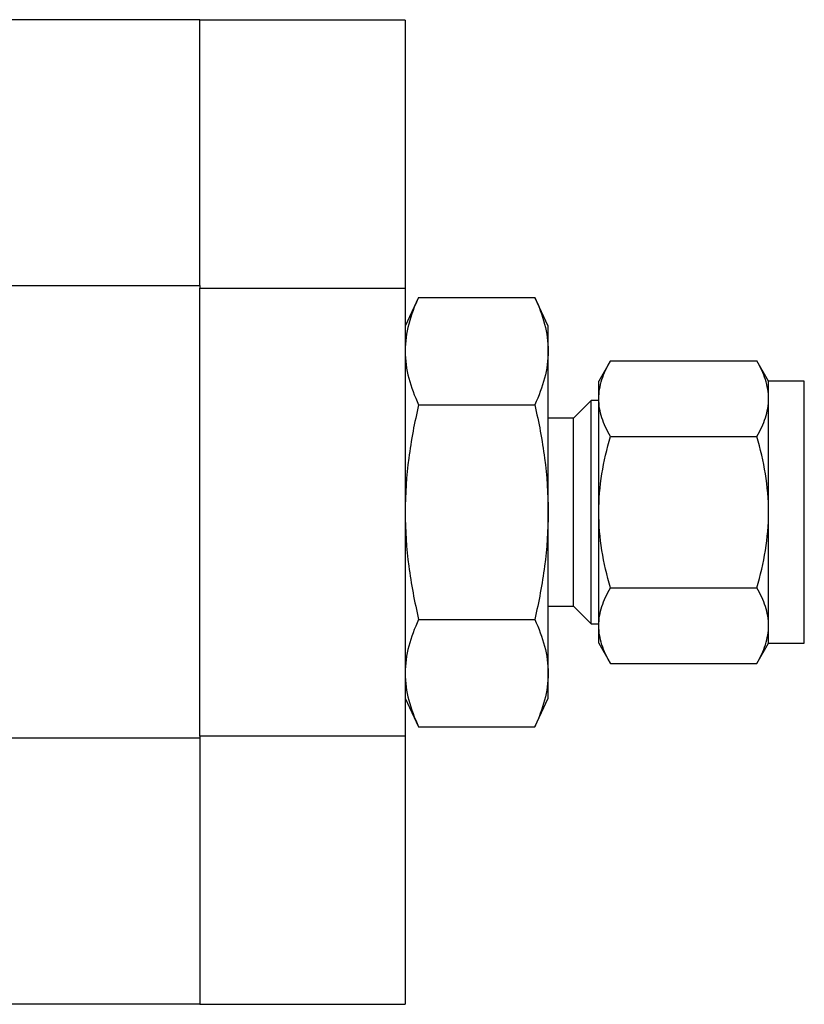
# Model space of a CAD drawing. Header units: inches. Extents: x 5.2 to 32.1, y 1.2 to 20.9.
# Tile 7 of 13: x 18.2 to 20.8, y 14.4 to 17.7. Entities that reach past the tile are written whole.
import ezdxf

# ---------------------------------------------------------------- set-up
doc = ezdxf.new("R2010")
doc.units = ezdxf.units.IN
doc.header["$MEASUREMENT"] = 0

msp = doc.modelspace()

# ---------------------------------------------------------------- linework, layer by layer
at = {"color": 7, "linetype": 'Continuous', "lineweight": 25}
for p, q in [((18.7952, 17.68), (17.0708, 17.68)), ((18.7952, 16.7865), (18.7952, 17.68)), ((19.4842, 17.6789), (18.7952, 17.6789)), ((19.4842, 17.6789), (19.4842, 16.7778)), ((17.0708, 16.7865), (18.7952, 16.7865)), ((18.7952, 16.7865), (18.7952, 16.7854)), ((18.7952, 16.7865), (18.7952, 16.7778)), ((18.7952, 16.7778), (19.4842, 16.7778)), ((18.7952, 15.273), (18.7952, 16.7778)), ((19.4842, 16.7778), (19.4842, 15.273)), ((19.5292, 16.7471), (19.4842, 16.6504)), ((19.5292, 16.7471), (19.9191, 16.7471)), ((19.9642, 16.6504), (19.9191, 16.7471)), ((19.9642, 16.5666), (19.9642, 16.6504)), ((19.9642, 16.0254), (19.9642, 16.5666)), ((20.1735, 16.5334), (20.1342, 16.4654)), ((20.1735, 16.5334), (20.6649, 16.5334)), ((20.7042, 16.4654), (20.6649, 16.5334)), ((20.1342, 16.4064), (20.1342, 16.4654)), ((20.8242, 16.4654), (20.7042, 16.4654)), ((20.7042, 16.4064), (20.7042, 16.4654)), ((20.8242, 15.8054), (20.8242, 16.4654)), ((19.5292, 16.3862), (19.9191, 16.3862)), ((20.1087, 16.4004), (20.0492, 16.3408)), ((20.1342, 16.4004), (20.1087, 16.4004)), ((20.1087, 15.8379), (20.1087, 16.4004)), ((20.1342, 16.0254), (20.1342, 16.4064)), ((20.7042, 16.0254), (20.7042, 16.4064)), ((20.0492, 16.3408), (19.9642, 16.3408)), ((20.0492, 15.8676), (20.0492, 16.3408)), ((20.1735, 16.2794), (20.6649, 16.2794)), ((19.9642, 15.4841), (19.9642, 16.0254)), ((20.1342, 15.6443), (20.1342, 16.0254)), ((20.7042, 15.6443), (20.7042, 16.0254)), ((20.0492, 15.7099), (20.0492, 15.8676)), ((20.1087, 15.6504), (20.1087, 15.8379)), ((20.8242, 15.5854), (20.8242, 15.8054)), ((20.1735, 15.7713), (20.6649, 15.7713)), ((19.9642, 15.7099), (20.0492, 15.7099)), ((20.0492, 15.7099), (20.1087, 15.6504)), ((19.5292, 15.6645), (19.9191, 15.6645)), ((20.1087, 15.6504), (20.1342, 15.6504)), ((20.1342, 15.5854), (20.1342, 15.6443)), ((20.7042, 15.5854), (20.7042, 15.6443)), ((20.1342, 15.5854), (20.1735, 15.5173)), ((20.6649, 15.5173), (20.7042, 15.5854)), ((20.7042, 15.5854), (20.8242, 15.5854)), ((20.1735, 15.5173), (20.6649, 15.5173)), ((19.9642, 15.4004), (19.9642, 15.4841)), ((19.4842, 15.4004), (19.5292, 15.3037)), ((19.9191, 15.3037), (19.9642, 15.4004)), ((19.5292, 15.3037), (19.9191, 15.3037)), ((18.7952, 15.2664), (17.0708, 15.2664)), ((19.4842, 15.273), (18.7952, 15.273)), ((18.7952, 15.273), (18.7952, 14.3718)), ((19.4842, 15.273), (19.4842, 14.3718)), ((17.0708, 14.3729), (18.7952, 14.3729)), ((18.7952, 14.3718), (19.4842, 14.3718))]:
    msp.add_line(p, q, dxfattribs=at)
for points in [[(19.5292, 16.7471), (19.5154, 16.7174), (19.5041, 16.6876), (19.4884, 16.6275), (19.4842, 16.5972), (19.4842, 16.5666)], [(19.9191, 16.7471), (19.9329, 16.7174), (19.9443, 16.6876), (19.9599, 16.6275), (19.9642, 16.5972), (19.9642, 16.5666)], [(19.4842, 16.5666), (19.4842, 16.5361), (19.4884, 16.5058), (19.5041, 16.4457), (19.5154, 16.4159), (19.5292, 16.3862)], [(19.9642, 16.5666), (19.9642, 16.5361), (19.9599, 16.5058), (19.9443, 16.4457), (19.9329, 16.4159), (19.9191, 16.3862)], [(20.1342, 16.4064), (20.1342, 16.4281), (20.1379, 16.4495), (20.1516, 16.4918), (20.1615, 16.5127), (20.1735, 16.5334)], [(20.7042, 16.4064), (20.7042, 16.4281), (20.7004, 16.4495), (20.6867, 16.4918), (20.6768, 16.5127), (20.6649, 16.5334)], [(19.5292, 16.3862), (19.5154, 16.3269), (19.5041, 16.2672), (19.4884, 16.147), (19.4842, 16.0865), (19.4842, 16.0254)], [(19.9191, 16.3862), (19.9329, 16.3269), (19.9443, 16.2672), (19.9599, 16.147), (19.9642, 16.0865), (19.9642, 16.0254)], [(20.1735, 16.2794), (20.1615, 16.3002), (20.1516, 16.3211), (20.1379, 16.3634), (20.1342, 16.3847), (20.1342, 16.4064)], [(20.6649, 16.2794), (20.6768, 16.3002), (20.6867, 16.3211), (20.7004, 16.3634), (20.7042, 16.3847), (20.7042, 16.4064)], [(20.1342, 16.0254), (20.1342, 16.0687), (20.1379, 16.1115), (20.1516, 16.1961), (20.1615, 16.2379), (20.1735, 16.2794)], [(20.7042, 16.0254), (20.7042, 16.0687), (20.7004, 16.1115), (20.6867, 16.1961), (20.6768, 16.2379), (20.6649, 16.2794)], [(19.4842, 16.0254), (19.4842, 15.9643), (19.4884, 15.9037), (19.5041, 15.7835), (19.5154, 15.7239), (19.5292, 15.6645)], [(19.9642, 16.0254), (19.9642, 15.9643), (19.9599, 15.9037), (19.9443, 15.7835), (19.9329, 15.7239), (19.9191, 15.6645)], [(20.1735, 15.7713), (20.1615, 15.8128), (20.1516, 15.8547), (20.1379, 15.9392), (20.1342, 15.982), (20.1342, 16.0254)], [(20.6649, 15.7713), (20.6768, 15.8128), (20.6867, 15.8547), (20.7004, 15.9392), (20.7042, 15.982), (20.7042, 16.0254)], [(20.1342, 15.6443), (20.1342, 15.666), (20.1379, 15.6874), (20.1516, 15.7297), (20.1615, 15.7506), (20.1735, 15.7713)], [(20.7042, 15.6443), (20.7042, 15.666), (20.7004, 15.6874), (20.6867, 15.7297), (20.6768, 15.7506), (20.6649, 15.7713)], [(19.5292, 15.6645), (19.5154, 15.6349), (19.5041, 15.605), (19.4884, 15.5449), (19.4842, 15.5146), (19.4842, 15.4841)], [(19.9191, 15.6645), (19.9329, 15.6349), (19.9443, 15.605), (19.9599, 15.5449), (19.9642, 15.5146), (19.9642, 15.4841)], [(20.1735, 15.5173), (20.1615, 15.5381), (20.1516, 15.559), (20.1379, 15.6013), (20.1342, 15.6226), (20.1342, 15.6443)], [(20.6649, 15.5173), (20.6768, 15.5381), (20.6867, 15.559), (20.7004, 15.6013), (20.7042, 15.6226), (20.7042, 15.6443)], [(19.4842, 15.4841), (19.4842, 15.4536), (19.4884, 15.4233), (19.5041, 15.3632), (19.5154, 15.3334), (19.5292, 15.3037)], [(19.9642, 15.4841), (19.9642, 15.4536), (19.9599, 15.4233), (19.9443, 15.3632), (19.9329, 15.3334), (19.9191, 15.3037)]]:
    msp.add_open_spline(points, degree=3, knots=[0, 0, 0, 0, 0.5, 0.5, 1, 1, 1, 1], dxfattribs=at)

doc.saveas('drawing.dxf')
